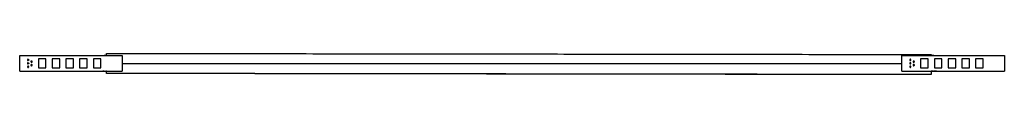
# Model space of a CAD drawing. Header units: millimetres. Extents: x 731 to 2164, y 1995 to 2026.
import ezdxf

# ---------------------------------------------------------------- set-up
doc = ezdxf.new("R2010")
doc.units = ezdxf.units.MM
doc.layers.add('Capa 01', color=7, linetype='Continuous')
doc.layers.add('Make2D$Visible$Curvas', color=7, linetype='Continuous')

msp = doc.modelspace()

# ---------------------------------------------------------------- linework, layer by layer
at = {"layer": 'Capa 01'}
msp.add_line((880.1, 2011.4), (2015, 2011.4), dxfattribs=at)
at = {"layer": 'Make2D$Visible$Curvas', "color": 7, "lineweight": -3}
for points, degree in [([(731.1, 2022.6), (880.1, 2022.6)], 1), ([(731.1, 2000.1), (731.1, 2022.6)], 1), ([(852.3, 2022.9), (853.8, 2022.9)], 1), ([(856.3, 2022.9), (857.5, 2022.9)], 1), ([(857.5, 2025.9), (2057.4, 2024.3)], 1), ([(857.5, 2025), (857.5, 2025.4)], 1), ([(880.1, 2022.6), (880.1, 2000.1)], 1), ([(2015, 2022.6), (2164, 2022.6)], 1), ([(2015, 2000.1), (2015, 2022.6)], 1), ([(2057.4, 2023.8), (2057.4, 2023.3)], 1), ([(2057.5, 2022.9), (2058.8, 2022.9)], 1), ([(2060.1, 2022.8), (2060.2, 2022.8), (2060.4, 2022.8), (2060.5, 2022.8)], 3), ([(2061.2, 2022.9), (2061.2, 2022.9), (2061.3, 2022.9), (2061.3, 2022.9)], 3), ([(2061.3, 2022.9), (2062.8, 2022.9)], 1), ([(2164, 2022.6), (2164, 2000.1)], 1), ([(758.3, 2017.9), (758.3, 2004.9)], 1), ([(769.3, 2017.9), (758.3, 2017.9)], 1), ([(769.3, 2004.9), (769.3, 2017.9)], 1), ([(789.3, 2017.9), (778.3, 2017.9)], 1), ([(778.3, 2017.9), (778.3, 2004.9)], 1), ([(789.3, 2004.9), (789.3, 2017.9)], 1), ([(809.3, 2017.9), (798.3, 2017.9)], 1), ([(798.3, 2017.9), (798.3, 2004.9)], 1), ([(809.3, 2004.9), (809.3, 2017.9)], 1), ([(818.3, 2017.9), (818.3, 2004.9)], 1), ([(829.3, 2017.9), (818.3, 2017.9)], 1), ([(829.3, 2004.9), (829.3, 2017.9)], 1), ([(849.3, 2017.9), (838.3, 2017.9)], 1), ([(838.3, 2017.9), (838.3, 2004.9)], 1), ([(849.3, 2004.9), (849.3, 2017.9)], 1), ([(2042.2, 2017.9), (2042.2, 2004.9)], 1), ([(2053.2, 2017.9), (2042.2, 2017.9)], 1), ([(2053.2, 2004.9), (2053.2, 2017.9)], 1), ([(2073.2, 2017.9), (2062.2, 2017.9)], 1), ([(2062.2, 2017.9), (2062.2, 2004.9)], 1), ([(2073.2, 2004.9), (2073.2, 2017.9)], 1), ([(2093.2, 2017.9), (2082.2, 2017.9)], 1), ([(2082.2, 2017.9), (2082.2, 2004.9)], 1), ([(2093.2, 2004.9), (2093.2, 2017.9)], 1), ([(2102.2, 2017.9), (2102.2, 2004.9)], 1), ([(2113.2, 2017.9), (2102.2, 2017.9)], 1), ([(2113.2, 2004.9), (2113.2, 2017.9)], 1), ([(2133.2, 2017.9), (2122.2, 2017.9)], 1), ([(2122.2, 2017.9), (2122.2, 2004.9)], 1), ([(2133.2, 2004.9), (2133.2, 2017.9)], 1), ([(731.1, 2000.1), (880.1, 2000.1)], 1), ([(758.3, 2004.9), (769.3, 2004.9)], 1), ([(778.3, 2004.9), (789.3, 2004.9)], 1), ([(798.3, 2004.9), (809.3, 2004.9)], 1), ([(818.3, 2004.9), (829.3, 2004.9)], 1), ([(838.3, 2004.9), (849.3, 2004.9)], 1), ([(853.8, 1999.9), (852.3, 1999.9)], 1), ([(857.5, 1999.9), (856.3, 1999.9)], 1), ([(857.5, 1997.2), (857.5, 1997.6)], 1), ([(2057.5, 1995), (857.5, 1996.7)], 1), ([(2057.5, 1995.1), (857.5, 1996.7)], 1), ([(2015, 2000.1), (2164, 2000.1)], 1), ([(2042.2, 2004.9), (2053.2, 2004.9)], 1), ([(2058.8, 1999.9), (2057.5, 1999.9)], 1), ([(2057.5, 1996), (2057.5, 1995.5)], 1), ([(2060, 2000), (2059.8, 2000), (2059.7, 2000), (2059.5, 2000)], 3), ([(2062.8, 1999.9), (2061.3, 1999.9)], 1), ([(2062.2, 2004.9), (2073.2, 2004.9)], 1), ([(2082.2, 2004.9), (2093.2, 2004.9)], 1), ([(2102.2, 2004.9), (2113.2, 2004.9)], 1), ([(2122.2, 2004.9), (2133.2, 2004.9)], 1)]:
    msp.add_open_spline(points, degree=degree, dxfattribs=at)
for points, weights in [([(849.9, 2022.6), (851.1, 2022.9), (852.3, 2022.9)], [0.928596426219, 0.958385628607, 1]), ([(852.3, 2022.6), (852.3, 2022.9), (852.3, 2022.9)], [0.928596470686, 0.958385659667, 1]), ([(857.5, 2025.4), (857.5, 2025.9), (857.5, 2025.9)], [1, 0.707106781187, 1]), ([(857.5, 2022.6), (857.5, 2023.8), (857.5, 2025)], [0.965500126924, 0.979662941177, 1]), ([(2057.4, 2024.3), (2057.4, 2024.3), (2057.4, 2023.8)], [1, 0.707106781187, 1]), ([(2057.4, 2023.3), (2057.4, 2023), (2057.4, 2022.6)], [1, 0.994213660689, 0.988927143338]), ([(2057.5, 2022.9), (2057.5, 2022.9), (2057.5, 2022.6)], [1, 0.958385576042, 0.928596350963]), ([(2062.8, 2022.9), (2064, 2022.9), (2065.2, 2022.6)], [1, 0.958385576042, 0.928596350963]), ([(849.9, 2000.1), (851.1, 1999.9), (852.3, 1999.9)], [0.928596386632, 0.958385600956, 1]), ([(852.3, 1999.9), (852.3, 1999.9), (852.3, 2000.1)], [1, 0.958385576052, 0.928596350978]), ([(857.5, 1999.9), (857.5, 1999.9), (857.5, 2000.1)], [1, 0.958385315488, 0.928595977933]), ([(857.5, 1997.6), (857.5, 1998.9), (857.5, 2000.1)], [1, 0.977917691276, 0.96311479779]), ([(2057.5, 2000.1), (2057.5, 1999.9), (2057.5, 1999.9)], [0.928596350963, 0.958385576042, 1]), ([(2057.5, 2000.1), (2057.5, 1998.1), (2057.5, 1996)], [0.946799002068, 0.963401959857, 1]), ([(2065.2, 2000.1), (2064, 1999.9), (2062.8, 1999.9)], [0.928596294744, 0.958385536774, 1])]:
    msp.add_rational_spline(points, weights, degree=2, dxfattribs=at)
for points, knots in [([(856.3, 2022.9), (856.3, 2022.9), (856.2, 2022.9), (856.1, 2022.9), (856, 2022.9), (855.8, 2022.9), (855.6, 2022.8), (855.3, 2022.8), (855.2, 2022.8), (854.9, 2022.8), (854.9, 2022.8), (854.7, 2022.8), (854.6, 2022.8), (854.4, 2022.8), (854.3, 2022.9), (854, 2022.9), (853.9, 2022.9), (853.8, 2022.9), (853.8, 2022.9), (853.8, 2022.9), (853.8, 2022.9), (853.8, 2022.9)], [0, 0, 0, 0, 0.493806, 0.493806, 0.987612, 0.987612, 1.481418, 1.481418, 1.975223, 1.975223, 2.222126, 2.222126, 2.469029, 2.469029, 2.962835, 2.962835, 3.456641, 3.456641, 3.703544, 3.703544, 3.950447, 3.950447, 3.950447, 3.950447]), ([(2061.3, 2022.9), (2061.3, 2022.9), (2061.3, 2022.9), (2061.2, 2022.9), (2061.2, 2022.9), (2061.1, 2022.9), (2061, 2022.9), (2060.8, 2022.9), (2060.6, 2022.8), (2060.4, 2022.8), (2060.3, 2022.8), (2060.2, 2022.8), (2060.1, 2022.8), (2059.9, 2022.8), (2059.7, 2022.8), (2059.4, 2022.8), (2059.3, 2022.9), (2059, 2022.9), (2058.9, 2022.9), (2058.8, 2022.9), (2058.8, 2022.9), (2058.8, 2022.9)], [0, 0, 0, 0, 0.246903, 0.246903, 0.493806, 0.493806, 0.987612, 0.987612, 1.481418, 1.481418, 1.728321, 1.728321, 1.975223, 1.975223, 2.469029, 2.469029, 2.962835, 2.962835, 3.456641, 3.456641, 3.950447, 3.950447, 3.950447, 3.950447]), ([(2059.5, 2022.8), (2059.5, 2022.8), (2059.5, 2022.8), (2059.7, 2022.8), (2059.9, 2022.8), (2060, 2022.8)], [1.4824008, 1.4824008, 1.4824008, 1.4824008, 1.4831791, 1.4831791, 1.9730413, 1.9730413, 1.9730413, 1.9730413]), ([(853.8, 1999.9), (853.8, 1999.9), (853.8, 1999.9), (853.9, 1999.9), (854, 1999.9), (854.3, 1999.9), (854.4, 2000), (854.7, 2000), (854.9, 2000), (855.1, 2000), (855.2, 2000), (855.3, 2000), (855.4, 2000), (855.6, 2000), (855.8, 1999.9), (856, 1999.9), (856.1, 1999.9), (856.2, 1999.9), (856.2, 1999.9), (856.3, 1999.9), (856.3, 1999.9), (856.3, 1999.9)], [0, 0, 0, 0, 0.493806, 0.493806, 0.987612, 0.987612, 1.481418, 1.481418, 1.975223, 1.975223, 2.222126, 2.222126, 2.469029, 2.469029, 2.962835, 2.962835, 3.456641, 3.456641, 3.703544, 3.703544, 3.950447, 3.950447, 3.950447, 3.950447]), ([(2058.8, 1999.9), (2058.8, 1999.9), (2058.8, 1999.9), (2058.8, 1999.9), (2058.8, 1999.9), (2058.9, 1999.9), (2059, 1999.9), (2059.3, 1999.9), (2059.4, 2000), (2059.6, 2000), (2059.7, 2000), (2059.9, 2000), (2059.9, 2000), (2060.2, 2000), (2060.3, 2000), (2060.6, 2000), (2060.8, 1999.9), (2061, 1999.9), (2061.1, 1999.9), (2061.2, 1999.9), (2061.3, 1999.9), (2061.3, 1999.9)], [0, 0, 0, 0, 0.246903, 0.246903, 0.493806, 0.493806, 0.987612, 0.987612, 1.481418, 1.481418, 1.728321, 1.728321, 1.975223, 1.975223, 2.469029, 2.469029, 2.962835, 2.962835, 3.456641, 3.456641, 3.950447, 3.950447, 3.950447, 3.950447]), ([(2058.9, 1999.9), (2058.9, 1999.9), (2058.9, 1999.9), (2058.8, 1999.9), (2058.8, 1999.9), (2058.8, 1999.9)], [3.4607483, 3.4607483, 3.4607483, 3.4607483, 3.4607513, 3.4607513, 3.9551444, 3.9551444, 3.9551444, 3.9551444]), ([(2060.5, 2000), (2060.5, 2000), (2060.5, 2000), (2060.3, 2000), (2060.2, 2000), (2060, 2000)], [1.4824008, 1.4824008, 1.4824008, 1.4824008, 1.4831791, 1.4831791, 1.973039, 1.973039, 1.973039, 1.973039])]:
    msp.add_open_spline(points, degree=3, knots=knots, dxfattribs=at)
for points, weights, knots in [([(743.3, 2017.3), (742.4, 2017.3), (742.4, 2016.4), (742.4, 2015.5), (743.3, 2015.5)], [1, 0.707106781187, 1, 0.707106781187, 1], [0, 0, 0, 1.413717, 1.413717, 2.827433, 2.827433, 2.827433]), ([(743.3, 2012.3), (742.4, 2012.3), (742.4, 2011.4), (742.4, 2010.5), (743.3, 2010.5)], [1, 0.707106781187, 1, 0.707106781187, 1], [0, 0, 0, 1.413717, 1.413717, 2.827433, 2.827433, 2.827433]), ([(743.3, 2007.3), (742.4, 2007.3), (742.4, 2006.4), (742.4, 2005.5), (743.3, 2005.5)], [1, 0.707106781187, 1, 0.707106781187, 1], [0, 0, 0, 1.413717, 1.413717, 2.827433, 2.827433, 2.827433]), ([(743.3, 2017.3), (744.2, 2017.3), (744.2, 2016.4), (744.2, 2015.5), (743.3, 2015.5)], [1, 0.707106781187, 1, 0.707106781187, 1], [-2.827433, -2.827433, -2.827433, -1.413717, -1.413717, 0, 0, 0]), ([(743.3, 2012.3), (744.2, 2012.3), (744.2, 2011.4), (744.2, 2010.5), (743.3, 2010.5)], [1, 0.707106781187, 1, 0.707106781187, 1], [-2.827433, -2.827433, -2.827433, -1.413717, -1.413717, 0, 0, 0]), ([(743.3, 2005.5), (744.2, 2005.5), (744.2, 2006.4), (744.2, 2007.3), (743.3, 2007.3)], [1, 0.707106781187, 1, 0.707106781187, 1], [0, 0, 0, 1.413717, 1.413717, 2.827433, 2.827433, 2.827433]), ([(748.3, 2014.8), (747.4, 2014.8), (747.4, 2013.9), (747.4, 2013), (748.3, 2013)], [1, 0.707106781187, 1, 0.707106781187, 1], [0, 0, 0, 1.413717, 1.413717, 2.827433, 2.827433, 2.827433]), ([(748.3, 2009.8), (747.4, 2009.8), (747.4, 2008.9), (747.4, 2008), (748.3, 2008)], [1, 0.707106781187, 1, 0.707106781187, 1], [0, 0, 0, 1.413717, 1.413717, 2.827433, 2.827433, 2.827433]), ([(748.3, 2013), (749.2, 2013), (749.2, 2013.9), (749.2, 2014.8), (748.3, 2014.8)], [1, 0.707106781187, 1, 0.707106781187, 1], [0, 0, 0, 1.413717, 1.413717, 2.827433, 2.827433, 2.827433]), ([(748.3, 2008), (749.2, 2008), (749.2, 2008.9), (749.2, 2009.8), (748.3, 2009.8)], [1, 0.707106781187, 1, 0.707106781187, 1], [0, 0, 0, 1.413717, 1.413717, 2.827433, 2.827433, 2.827433]), ([(2027.2, 2017.3), (2026.3, 2017.3), (2026.3, 2016.4), (2026.3, 2015.5), (2027.2, 2015.5)], [1, 0.707106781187, 1, 0.707106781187, 1], [0, 0, 0, 1.413717, 1.413717, 2.827433, 2.827433, 2.827433]), ([(2027.2, 2012.3), (2026.3, 2012.3), (2026.3, 2011.4), (2026.3, 2010.5), (2027.2, 2010.5)], [1, 0.707106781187, 1, 0.707106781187, 1], [0, 0, 0, 1.413717, 1.413717, 2.827433, 2.827433, 2.827433]), ([(2027.2, 2007.3), (2026.3, 2007.3), (2026.3, 2006.4), (2026.3, 2005.5), (2027.2, 2005.5)], [1, 0.707106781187, 1, 0.707106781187, 1], [0, 0, 0, 1.413717, 1.413717, 2.827433, 2.827433, 2.827433]), ([(2027.2, 2015.5), (2028.1, 2015.5), (2028.1, 2016.4), (2028.1, 2017.3), (2027.2, 2017.3)], [1, 0.707106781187, 1, 0.707106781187, 1], [0, 0, 0, 1.413717, 1.413717, 2.827433, 2.827433, 2.827433]), ([(2027.2, 2010.5), (2028.1, 2010.5), (2028.1, 2011.4), (2028.1, 2012.3), (2027.2, 2012.3)], [1, 0.707106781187, 1, 0.707106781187, 1], [0, 0, 0, 1.413717, 1.413717, 2.827433, 2.827433, 2.827433]), ([(2027.2, 2005.5), (2028.1, 2005.5), (2028.1, 2006.4), (2028.1, 2007.3), (2027.2, 2007.3)], [1, 0.707106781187, 1, 0.707106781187, 1], [0, 0, 0, 1.413717, 1.413717, 2.827433, 2.827433, 2.827433]), ([(2032.2, 2014.8), (2031.3, 2014.8), (2031.3, 2013.9), (2031.3, 2013), (2032.2, 2013)], [1, 0.707106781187, 1, 0.707106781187, 1], [0, 0, 0, 1.413717, 1.413717, 2.827433, 2.827433, 2.827433]), ([(2032.2, 2009.8), (2031.3, 2009.8), (2031.3, 2008.9), (2031.3, 2008), (2032.2, 2008)], [1, 0.707106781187, 1, 0.707106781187, 1], [0, 0, 0, 1.413717, 1.413717, 2.827433, 2.827433, 2.827433]), ([(2032.2, 2013), (2033.1, 2013), (2033.1, 2013.9), (2033.1, 2014.8), (2032.2, 2014.8)], [1, 0.707106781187, 1, 0.707106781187, 1], [0, 0, 0, 1.413717, 1.413717, 2.827433, 2.827433, 2.827433]), ([(2032.2, 2008), (2033.1, 2008), (2033.1, 2008.9), (2033.1, 2009.8), (2032.2, 2009.8)], [1, 0.707106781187, 1, 0.707106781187, 1], [0, 0, 0, 1.413717, 1.413717, 2.827433, 2.827433, 2.827433]), ([(857.5, 1996.7), (857.5, 1996.7), (857.5, 1996.7), (857.5, 1996.9), (857.5, 1997.2)], [0.933012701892, 0.933012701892, 1, 0.866025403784, 1], [-0.8660306, -0.8660306, -0.8660306, -0.5773546, -0.5773546, 0, 0, 0]), ([(2057.5, 1995.5), (2057.5, 1995.2), (2057.5, 1995.1), (2057.5, 1995), (2057.5, 1995)], [1, 0.866025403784, 1, 0.933012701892, 0.933012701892], [-1.1547065, -1.1547065, -1.1547065, -0.577352, -0.577352, -0.288676, -0.288676, -0.288676])]:
    msp.add_rational_spline(points, weights, degree=2, knots=knots, dxfattribs=at)

doc.saveas('drawing.dxf')
